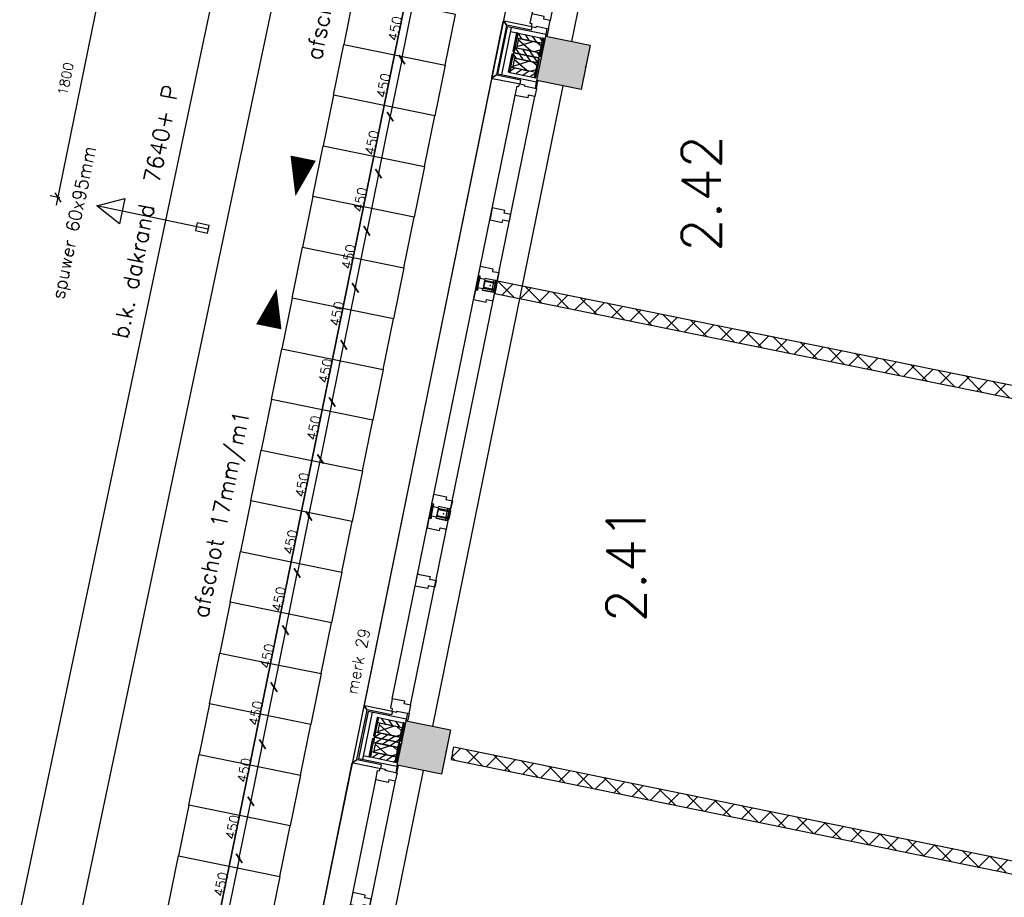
# Model space of a CAD drawing. Extents: x 7198 to 172353, y -998 to 131648.
# Tile 11 of 66: x 14688 to 22300, y 34667 to 41450. Entities that reach past the tile are written whole.
import ezdxf
from ezdxf.enums import TextEntityAlignment as Align

# ---------------------------------------------------------------- set-up
doc = ezdxf.new("R2010")
doc.units = 0
doc.header["$LTSCALE"] = 50
doc.header["$MEASUREMENT"] = 0
doc.header["$PDSIZE"] = -1
doc.linetypes.add('HIDDEN', pattern=[9.375, 6.25, -3.125])
doc.layers.get('0').update_dxf_attribs({"linetype": 'CONTINUOUS'})
doc.layers.get('DEFPOINTS').update_dxf_attribs({"linetype": 'CONTINUOUS'})
for name, color, linetype in [('A--01A1_ACEER', 1, 'CONTINUOUS'), ('A--A21--_F-23-', 9, 'CONTINUOUS'), ('A--A22--_F123-', 9, 'CONTINUOUS'), ('A--A25--_F-2--', 9, 'CONTINUOUS'), ('A--A28--_F-2--', 7, 'CONTINUOUS'), ('A--A28--_F12--', 7, 'CONTINUOUS'), ('A--A42--_F-23-', 9, 'CONTINUOUS'), ('A--L02-A3-_LOGO', 3, 'CONTINUOUS'), ('A--L21--', 3, 'CONTINUOUS'), ('A--L21A2_BUITENWAND', 2, 'CONTINUOUS'), ('A--L21A4_BUITENWAND', 4, 'CONTINUOUS'), ('A--L21D2_BUITENWAND', 2, 'CONTINUOUS'), ('A--L22--_F-2--', 7, 'CONTINUOUS'), ('A--L22A1_BINNENWAND', 1, 'CONTINUOUS'), ('A--L22A2_BINNENWAND', 2, 'CONTINUOUS'), ('A--L25--', 7, 'CONTINUOUS'), ('A--L25--_F-23-', 7, 'CONTINUOUS'), ('A--L27-A2-_DAKEN', 2, 'CONTINUOUS'), ('A--L27A1_DAKEN', 1, 'CONTINUOUS'), ('A--L28--', 7, 'CONTINUOUS'), ('A--L28--_F-2--', 7, 'CONTINUOUS'), ('A--L28--_F12--', 7, 'CONTINUOUS'), ('A--L31--', 2, 'CONTINUOUS'), ('A--L31A1_BUITENKOZIJN', 1, 'CONTINUOUS'), ('A--L42--', 7, 'CONTINUOUS'), ('A--L42--_F-23-', 7, 'CONTINUOUS'), ('A--M$1A-_F123-', 1, 'CONTINUOUS'), ('A--M1$A-_F123-', 1, 'CONTINUOUS'), ('A--T$1A-25_TEKST', 2, 'CONTINUOUS'), ('A--T$1A-_F123-_RNR', 4, 'CONTINUOUS'), ('A--T01A-25_TEKST', 2, 'CONTINUOUS'), ('TEKST_KOZIJNMERK', 2, 'CONTINUOUS'), ('X--LR---_CP', 7, 'CONTINUOUS')]:
    doc.layers.add(name, color=color, linetype=linetype)
doc.layers.add('bruto vloeroppervlak', color=3, linetype='CONTINUOUS', plot=False)
doc.styles.add('ALFA-0_25', font='ROMANS')
doc.styles.add('B-01', font='SIMPLEX.SHX', dxfattribs={"width": 0.8, "height": 4.5})
doc.styles.add('HIEMSTRA', font='romans.shx')
doc.dimstyles.get("Standard").update_dxf_attribs({"dimscale": 40, "dimtxt": 2.5, "dimasz": 2, "dimexe": 0.3, "dimexo": 0.3, "dimgap": 2, "dimtad": 1, "dimdec": 0, "dimzin": 0, "dimdsep": 46, "dimtxsty": 'HIEMSTRA', "dimblk1": 'OBLIQUE', "dimblk2": 'OBLIQUE', "dimsah": 1, "dimcen": -0.09, "dimdle": 0.3, "dimse1": 1, "dimclrd": 2, "dimclre": 2, "dimclrt": 3, "dimadec": 0, "dimazin": 0, "dimtfac": 1, "dimtdec": 4, "dimtofl": 0, "dimtmove": 2, "dimatfit": 3, "dimldrblk": 'OBLIQUE', "dimfxl": 1, "dimtvp": 625, "dimtolj": 1, "dimtzin": 0, "dimarcsym": 0})
doc.dimstyles.new('STANDARD$0', dxfattribs={"dimscale": 50, "dimtxt": 2.5, "dimasz": 2, "dimexe": 2, "dimexo": 0, "dimgap": 2, "dimtad": 1, "dimdec": 0, "dimzin": 0, "dimdsep": 46, "dimtxsty": 'ALFA-0_25', "dimblk1": 'OBLIQUE', "dimblk2": 'OBLIQUE', "dimsah": 1, "dimcen": -3, "dimdle": 2, "dimclrd": 1, "dimclre": 1, "dimclrt": 2, "dimadec": 0, "dimazin": 0, "dimtfac": 0.666667, "dimtofl": 0, "dimtmove": 2, "dimatfit": 3, "dimldrblk": 'OBLIQUE', "dimfxl": 1, "dimtvp": 0.833333, "dimtolj": 1, "dimtzin": 0, "dimarcsym": 0})

# ---------------------------------------------------------------- blocks, each defined once
blk = doc.blocks.new('MERK_A3')
at = {"layer": 'A--01A1_ACEER'}
blk.add_line((227.2, 1597.8), (296.7, 1583.6), dxfattribs=at)
at = {"layer": 'A--L31--', "color": 2, "linetype": 'Continuous'}
for p, q in [((517.9, 3280.6), (536.7, 3372.7)), ((548.4, 3370.3), (529.7, 3278.2)), ((536.7, 3372.7), (548.4, 3370.3)), ((586.4, 3361.6), (656, 3347.4)), ((529.7, 3278.2), (517.9, 3280.6)), ((637.6, 3257.2), (656, 3347.4)), ((670.7, 3344.4), (652.4, 3254.2)), ((656, 3347.4), (670.7, 3344.4)), ((652.4, 3254.2), (637.6, 3257.2)), ((158.6, 1516.8), (177.4, 1609)), ((189.1, 1606.6), (170.4, 1514.4)), ((177.4, 1609), (189.1, 1606.6)), ((278.4, 1493.5), (296.7, 1583.6)), ((311.4, 1580.7), (293.1, 1490.5)), ((296.7, 1583.6), (311.4, 1580.7)), ((170.4, 1514.4), (158.6, 1516.8)), ((293.1, 1490.5), (278.4, 1493.5))]:
    blk.add_line(p, q, dxfattribs=at)
for points in [[(984.3, 4831.9), (971.3, 4768.3), (921.3, 4778.4), (917.1, 4757.9), (820.1, 4777.6), (834.7, 4849.2), (849.4, 4846.2), (853.8, 4867.7), (892, 4859.9), (890.2, 4851.1)], [(774.2, 3804.5), (784.7, 3856.4), (734.8, 3866.6), (739, 3887.2), (641.9, 3906.9), (627.4, 3835.4), (623, 3813.8), (637.7, 3810.9), (720, 3794.1), (724.2, 3814.7)], [(550.7, 3456.6), (647.7, 3436.8), (643.5, 3416.3), (693.5, 3406.1), (680.5, 3342.4), (586.4, 3361.6), (584.6, 3352.8), (546.4, 3360.5), (550.4, 3380.1), (535.7, 3383.1)], [(498, 3197.9), (595, 3178.2), (599.2, 3198.7), (649.2, 3188.6), (662.1, 3252.2), (568.1, 3271.4), (569.9, 3280.2), (531.7, 3288), (527.7, 3268.4), (513, 3271.4)], [(191.4, 1692.8), (288.4, 1673.1), (284.2, 1652.5), (334.2, 1642.3), (321.2, 1578.7), (227.2, 1597.8), (225.4, 1589), (187.1, 1596.8), (191.1, 1616.4), (176.4, 1619.4)], [(138.7, 1434.2), (235.7, 1414.4), (239.9, 1435), (289.9, 1424.8), (302.9, 1488.5), (208.8, 1507.6), (210.6, 1516.5), (172.4, 1524.2), (168.4, 1504.7), (153.7, 1507.6)], [(209, 1026.4), (198.4, 974.5), (148.4, 984.7), (144.2, 964.1), (47.2, 983.8), (61.8, 1055.4), (66.2, 1076.9), (80.9, 1073.9), (163.2, 1057.2), (159, 1036.6)], [(0, 0), (13, 63.7), (-37, 73.9), (-32.8, 94.4), (-129.8, 114.2), (-144.4, 42.7), (-129.7, 39.7), (-134.1, 18.1), (-95.9, 10.3), (-94.1, 19.2)]]:
    blk.add_lwpolyline(points, close=True, dxfattribs=at)
at = {"layer": 'A--L31A1_BUITENKOZIJN'}
for p, q in [((819, 4777.9), (-129.8, 114.2)), ((970.2, 4768.6), (13, 63.7))]:
    blk.add_line(p, q, dxfattribs=at)
at = {"layer": 'X--LR---_CP', "linetype": 'Continuous'}
blk.add_point((0, 0), dxfattribs=at)
blk = doc.blocks.new('*U852')
at = {"layer": 'A--A22--_F123-', "linetype": 'Continuous'}
h = blk.add_hatch(dxfattribs=at)
h.set_pattern_fill('ALFAKRS', color=256, scale=120, style=0)
h.set_pattern_definition([(45, (-18371.69, -39384.09), (-84.8528, 84.8528), []), (135, (-18371.69, -39384.09), (-84.8528, -84.8528), [])])
h.paths.add_polyline_path([(0, 0), (9.9, 49), (5476.7, -1059.4), (5515.7, -1118.3), (5456.7, -1157.4), (-9.9, -49)])
at = {"layer": 'A--L22--_F-2--', "color": 2, "linetype": 'Continuous'}
for points in [[(0, 0), (-9.9, -49), (5456.7, -1157.4), (5456.7, -1157.4)], [(0, 0), (9.9, 49), (5476.7, -1059.4), (5476.7, -1059.4)]]:
    blk.add_lwpolyline(points, dxfattribs=at)
blk = doc.blocks.new('*U843')
at = {"layer": 'A--A22--_F123-', "linetype": 'Continuous'}
h = blk.add_hatch(dxfattribs=at)
h.set_pattern_fill('ALFAKRS', color=256, scale=120, style=0)
h.set_pattern_definition([(45, (-18033.6, -35780.76), (-84.8528, 84.8528), []), (135, (-18033.6, -35780.76), (-84.8528, -84.8528), [])])
h.paths.add_polyline_path([(0, 0), (10, 49), (4884.9, -944), (4875, -993), (4865, -1042), (-10, -49)])
at = {"layer": 'A--L22--_F-2--', "color": 2, "linetype": 'Continuous'}
for points in [[(0, 0), (-10, -49), (4865, -1042), (4875, -993)], [(0, 0), (10, 49), (4884.9, -944), (4875, -993)]]:
    blk.add_lwpolyline(points, dxfattribs=at)
blk = doc.blocks.new('Q020437-')
at = {"layer": 'A--A28--_F12--', "color": 8}
for points in [[(-175, -175), (-175, 175), (175, 175)], [(-175, -175), (175, 175), (175, -175)]]:
    blk.add_solid(points, dxfattribs=at)
at = {"layer": 'A--L28--_F12--', "color": 3, "linetype": 'Continuous'}
blk.add_lwpolyline([(-175, -175), (-175, 175), (175, 175), (175, -175)], close=True, dxfattribs=at)
at = {"layer": 'X--LR---_CP'}
for p in [(-175, 0), (-175, 0), (175, 0)]:
    blk.add_point(p, dxfattribs=at)
blk = doc.blocks.new('NH40_196')
at = {"layer": 'A--A25--_F-2--'}
h = blk.add_hatch(dxfattribs=at)
h.set_pattern_fill('ALFALINE', color=256, scale=40, style=0, pattern_type=2)
h.set_pattern_definition([(45, (-6, 0), (-28.284, 28.284), [])])
h.paths.add_polyline_path([(0, 0), (0, 196), (40, 196), (40, 0)])
at = {"layer": 'A--L25--_F-23-', "color": 2, "linetype": 'Continuous'}
blk.add_lwpolyline([(0, 0), (0, 196), (40, 196), (40, 0)], close=True, dxfattribs=at)
at = {"layer": 'X--LR---_CP'}
for p in [(0, 0), (0, 0), (40, 0)]:
    blk.add_point(p, dxfattribs=at)
blk = doc.blocks.new('*U678')
at = {"layer": 'A--A42--_F-23-', "linetype": 'Continuous'}
h = blk.add_hatch(dxfattribs=at)
h.set_pattern_fill('ALFALINE', color=256, scale=40, style=0)
h.set_pattern_definition([(45, (-17657.857, -36015.484), (-28.28427, 28.28427), [])])
h.paths.add_polyline_path([(0, 0), (4.9, -1), (-24, -143.1), (-28.9, -142.1), (-33.8, -141.1), (-4.9, 1)])
at = {"layer": 'A--L42--_F-23-', "color": 2, "linetype": 'Continuous'}
for points in [[(0, 0), (-4.9, 1), (-33.8, -141.1), (-28.9, -142.1)], [(0, 0), (4.9, -1), (-24, -143.1), (-28.9, -142.1)]]:
    blk.add_lwpolyline(points, dxfattribs=at)
blk = doc.blocks.new('*U677')
at = {"layer": 'A--A42--_F-23-', "linetype": 'Continuous'}
h = blk.add_hatch(dxfattribs=at)
h.set_pattern_fill('ALFALINE', color=256, scale=40, style=0)
h.set_pattern_definition([(45, (-17456, -36056.59), (-28.28427, 28.28427), [])])
h.paths.add_polyline_path([(0, 0), (4.9, -1), (-24.1, -143.2), (-29, -142.2), (-33.9, -141.2), (-4.9, 1)])
at = {"layer": 'A--L42--_F-23-', "color": 2, "linetype": 'Continuous'}
for points in [[(0, 0), (-4.9, 1), (-33.9, -141.2), (-29, -142.2)], [(0, 0), (4.9, -1), (-24.1, -143.2), (-29, -142.2)]]:
    blk.add_lwpolyline(points, dxfattribs=at)
blk = doc.blocks.new('*U676')
at = {"layer": 'A--A42--_F-23-', "linetype": 'Continuous'}
h = blk.add_hatch(dxfattribs=at)
h.set_pattern_fill('ALFALINE', color=256, scale=40, style=0)
h.set_pattern_definition([(45, (-17394.143, -35752.823), (-28.28427, 28.28427), [])])
h.paths.add_polyline_path([(0, 0), (-4.9, 1), (24.1, 143.2), (29, 142.2), (33.9, 141.2), (4.9, -1)])
at = {"layer": 'A--L42--_F-23-', "color": 2, "linetype": 'Continuous'}
for points in [[(0, 0), (-4.9, 1), (24.1, 143.2), (29, 142.2)], [(0, 0), (4.9, -1), (33.9, 141.2), (29, 142.2)]]:
    blk.add_lwpolyline(points, dxfattribs=at)
blk = doc.blocks.new('*U675')
at = {"layer": 'A--A42--_F-23-', "linetype": 'Continuous'}
h = blk.add_hatch(dxfattribs=at)
h.set_pattern_fill('ALFALINE', color=256, scale=40, style=0)
h.set_pattern_definition([(45, (-17596, -35711.72), (-28.28427, 28.28427), [])])
h.paths.add_polyline_path([(0, 0), (-4.9, 1), (24, 143.1), (28.9, 142.1), (33.8, 141.1), (4.9, -1)])
at = {"layer": 'A--L42--_F-23-', "color": 2, "linetype": 'Continuous'}
for points in [[(0, 0), (-4.9, 1), (24, 143.1), (28.9, 142.1)], [(0, 0), (4.9, -1), (33.8, 141.1), (28.9, 142.1)]]:
    blk.add_lwpolyline(points, dxfattribs=at)
blk = doc.blocks.new('*U674')
at = {"layer": 'A--A42--_F-23-', "linetype": 'Continuous'}
h = blk.add_hatch(dxfattribs=at)
h.set_pattern_fill('ALFALINE', color=256, scale=40, style=0)
h.set_pattern_definition([(45, (-18673.834, -41003.06), (-28.28427, 28.28427), [])])
h.paths.add_polyline_path([(0, 0), (-4.9, 1), (24.1, 143.1), (28.9, 142.1), (33.8, 141.1), (4.9, -1)])
at = {"layer": 'A--L42--_F-23-', "color": 2, "linetype": 'Continuous'}
for points in [[(0, 0), (-4.9, 1), (24.1, 143.1), (28.9, 142.1)], [(0, 0), (4.9, -1), (33.8, 141.1), (28.9, 142.1)]]:
    blk.add_lwpolyline(points, dxfattribs=at)
blk = doc.blocks.new('*U673')
at = {"layer": 'A--A42--_F-23-', "linetype": 'Continuous'}
h = blk.add_hatch(dxfattribs=at)
h.set_pattern_fill('ALFALINE', color=256, scale=40, style=0)
h.set_pattern_definition([(45, (-18471.98, -41044.19), (-28.28427, 28.28427), [])])
h.paths.add_polyline_path([(0, 0), (-4.9, 1), (24.1, 143.2), (29, 142.2), (33.9, 141.2), (4.9, -1)])
at = {"layer": 'A--L42--_F-23-', "color": 2, "linetype": 'Continuous'}
for points in [[(0, 0), (-4.9, 1), (24.1, 143.2), (29, 142.2)], [(0, 0), (4.9, -1), (33.9, 141.2), (29, 142.2)]]:
    blk.add_lwpolyline(points, dxfattribs=at)
blk = doc.blocks.new('*U672')
at = {"layer": 'A--A42--_F-23-', "linetype": 'Continuous'}
h = blk.add_hatch(dxfattribs=at)
h.set_pattern_fill('ALFALINE', color=256, scale=40, style=0)
h.set_pattern_definition([(45, (-18533.88, -41347.95), (-28.28427, 28.28427), [])])
h.paths.add_polyline_path([(0, 0), (4.9, -1), (-24.1, -143.2), (-29, -142.2), (-33.9, -141.2), (-4.9, 1)])
at = {"layer": 'A--L42--_F-23-', "color": 2, "linetype": 'Continuous'}
for points in [[(0, 0), (-4.9, 1), (-33.9, -141.2), (-29, -142.2)], [(0, 0), (4.9, -1), (-24.1, -143.2), (-29, -142.2)]]:
    blk.add_lwpolyline(points, dxfattribs=at)
blk = doc.blocks.new('*U671')
at = {"layer": 'A--A42--_F-23-', "linetype": 'Continuous'}
h = blk.add_hatch(dxfattribs=at)
h.set_pattern_fill('ALFALINE', color=256, scale=40, style=0)
h.set_pattern_definition([(45, (-18735.73, -41306.818), (-28.28427, 28.28427), [])])
h.paths.add_polyline_path([(0, 0), (4.9, -1), (-24.1, -143.1), (-28.9, -142.1), (-33.8, -141.1), (-4.9, 1)])
at = {"layer": 'A--L42--_F-23-', "color": 2, "linetype": 'Continuous'}
for points in [[(0, 0), (-4.9, 1), (-33.8, -141.1), (-28.9, -142.1)], [(0, 0), (4.9, -1), (-24.1, -143.1), (-28.9, -142.1)]]:
    blk.add_lwpolyline(points, dxfattribs=at)
blk = doc.blocks.new('_OBLIQUE')
at = {"color": 0, "linetype": 'ByBlock'}
blk.add_line((-0.5, -0.5), (0.5, 0.5), dxfattribs=at)
blk = doc.blocks.new('*D312')
at = {"color": 1, "linetype": 'ByBlock', "transparency": 16777216}
blk.add_line((17101.2, 38487.2), (17194.6, 38945.8), dxfattribs=at)
at = {"layer": 'DEFPOINTS', "color": 0, "linetype": 'ByBlock', "transparency": 16777216}
for p in [(17192.8, 38937), (17192.8, 38937), (17102.9, 38496)]:
    blk.add_point(p, dxfattribs=at)
at = {"color": 1, "linetype": 'ByBlock', "transparency": 16777216, "xscale": 60, "yscale": 60, "zscale": 60}
for p, rotation in [((17192.8, 38937), 78.48258066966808), ((17102.9, 38496), 258.4825806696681)]:
    blk.add_blockref('_OBLIQUE', p, dxfattribs=dict(at, rotation=rotation))
at = {"color": 2, "linetype": 'ByBlock', "transparency": 16777216, "insert": (17052.3, 38736), "char_height": 75, "attachment_point": 5, "rotation": 78.48258, "style": 'HIEMSTRA'}
blk.add_mtext('\\A1;450', dxfattribs=at)
blk = doc.blocks.new('*D313')
at = {"color": 1, "linetype": 'ByBlock', "transparency": 16777216}
blk.add_line((16921.6, 37605.3), (17015, 38063.9), dxfattribs=at)
at = {"layer": 'DEFPOINTS', "color": 0, "linetype": 'ByBlock', "transparency": 16777216}
for p in [(17013.2, 38055.1), (17013.2, 38055.1), (16923.4, 37614.1)]:
    blk.add_point(p, dxfattribs=at)
at = {"color": 1, "linetype": 'ByBlock', "transparency": 16777216, "xscale": 60, "yscale": 60, "zscale": 60}
for p, rotation in [((17013.2, 38055.1), 78.49000000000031), ((16923.4, 37614.1), 258.4900000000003)]:
    blk.add_blockref('_OBLIQUE', p, dxfattribs=dict(at, rotation=rotation))
at = {"color": 2, "linetype": 'ByBlock', "transparency": 16777216, "insert": (16872.8, 37854.1), "char_height": 75, "attachment_point": 5, "rotation": 78.49, "style": 'HIEMSTRA'}
blk.add_mtext('\\A1;450', dxfattribs=at)
blk = doc.blocks.new('*D314')
at = {"color": 1, "linetype": 'ByBlock', "transparency": 16777216}
blk.add_line((17104.7, 38504.8), (17011.4, 38046.2), dxfattribs=at)
at = {"layer": 'DEFPOINTS', "color": 0, "linetype": 'ByBlock', "transparency": 16777216}
for p in [(17102.9, 38496), (17013.2, 38055.1), (17013.2, 38055.1)]:
    blk.add_point(p, dxfattribs=at)
at = {"color": 1, "linetype": 'ByBlock', "transparency": 16777216, "xscale": 60, "yscale": 60, "zscale": 60}
for p, rotation in [((17102.9, 38496), 78.4974193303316), ((17013.2, 38055.1), 258.4974193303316)]:
    blk.add_blockref('_OBLIQUE', p, dxfattribs=dict(at, rotation=rotation))
at = {"color": 2, "linetype": 'ByBlock', "transparency": 16777216, "insert": (16962.5, 38295), "char_height": 75, "attachment_point": 5, "rotation": 78.49742, "style": 'HIEMSTRA'}
blk.add_mtext('\\A1;450', dxfattribs=at)
blk = doc.blocks.new('*D315')
at = {"color": 1, "linetype": 'ByBlock', "transparency": 16777216}
blk.add_line((16925.2, 37622.9), (16831.8, 37164.3), dxfattribs=at)
at = {"layer": 'DEFPOINTS', "color": 0, "linetype": 'ByBlock', "transparency": 16777216}
for p in [(16923.4, 37614.1), (16833.6, 37173.1), (16833.6, 37173.1)]:
    blk.add_point(p, dxfattribs=at)
at = {"color": 1, "linetype": 'ByBlock', "transparency": 16777216, "xscale": 60, "yscale": 60, "zscale": 60}
for p, rotation in [((16923.4, 37614.1), 78.4899999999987), ((16833.6, 37173.1), 258.4899999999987)]:
    blk.add_blockref('_OBLIQUE', p, dxfattribs=dict(at, rotation=rotation))
at = {"color": 2, "linetype": 'ByBlock', "transparency": 16777216, "insert": (16783, 37413.1), "char_height": 75, "attachment_point": 5, "rotation": 78.49, "style": 'HIEMSTRA'}
blk.add_mtext('\\A1;450', dxfattribs=at)
blk = doc.blocks.new('*D316')
at = {"color": 1, "linetype": 'ByBlock', "transparency": 16777216}
blk.add_line((16742, 36723.4), (16835.4, 37182), dxfattribs=at)
at = {"layer": 'DEFPOINTS', "color": 0, "linetype": 'ByBlock', "transparency": 16777216}
for p in [(16833.6, 37173.2), (16833.6, 37173.2), (16743.8, 36732.2)]:
    blk.add_point(p, dxfattribs=at)
at = {"color": 1, "linetype": 'ByBlock', "transparency": 16777216, "xscale": 60, "yscale": 60, "zscale": 60}
for p, rotation in [((16833.6, 37173.2), 78.48258066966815), ((16743.8, 36732.2), 258.4825806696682)]:
    blk.add_blockref('_OBLIQUE', p, dxfattribs=dict(at, rotation=rotation))
at = {"color": 2, "linetype": 'ByBlock', "transparency": 16777216, "insert": (16693.2, 36972.2), "char_height": 75, "attachment_point": 5, "rotation": 78.48258, "style": 'HIEMSTRA'}
blk.add_mtext('\\A1;450', dxfattribs=at)
blk = doc.blocks.new('*D317')
at = {"color": 1, "linetype": 'ByBlock', "transparency": 16777216}
blk.add_line((16745.6, 36741), (16652.1, 36282.5), dxfattribs=at)
at = {"layer": 'DEFPOINTS', "color": 0, "linetype": 'ByBlock', "transparency": 16777216}
for p in [(16743.8, 36732.2), (16653.9, 36291.3), (16653.9, 36291.3)]:
    blk.add_point(p, dxfattribs=at)
at = {"color": 1, "linetype": 'ByBlock', "transparency": 16777216, "xscale": 60, "yscale": 60, "zscale": 60}
for p, rotation in [((16743.8, 36732.2), 78.48258066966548), ((16653.9, 36291.3), 258.4825806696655)]:
    blk.add_blockref('_OBLIQUE', p, dxfattribs=dict(at, rotation=rotation))
at = {"color": 2, "linetype": 'ByBlock', "transparency": 16777216, "insert": (16603.3, 36531.2), "char_height": 75, "attachment_point": 5, "rotation": 78.48258, "style": 'HIEMSTRA'}
blk.add_mtext('\\A1;450', dxfattribs=at)
blk = doc.blocks.new('*D320')
at = {"color": 1, "linetype": 'ByBlock', "transparency": 16777216}
blk.add_line((16386.5, 34977.2), (16293.1, 34518.6), dxfattribs=at)
at = {"layer": 'DEFPOINTS', "color": 0, "linetype": 'ByBlock', "transparency": 16777216}
for p in [(16384.7, 34968.4), (16294.9, 34527.4), (16294.9, 34527.4)]:
    blk.add_point(p, dxfattribs=at)
at = {"color": 1, "linetype": 'ByBlock', "transparency": 16777216, "xscale": 60, "yscale": 60, "zscale": 60}
for p, rotation in [((16384.7, 34968.4), 78.48999999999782), ((16294.9, 34527.4), 258.4899999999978)]:
    blk.add_blockref('_OBLIQUE', p, dxfattribs=dict(at, rotation=rotation))
at = {"color": 2, "linetype": 'ByBlock', "transparency": 16777216, "insert": (16244.2, 34767.4), "char_height": 75, "attachment_point": 5, "rotation": 78.49, "style": 'HIEMSTRA'}
blk.add_mtext('\\A1;450', dxfattribs=at)
blk = doc.blocks.new('*D322')
at = {"color": 1, "linetype": 'ByBlock', "transparency": 16777216}
blk.add_line((16382.9, 34959.6), (16476.3, 35418.2), dxfattribs=at)
at = {"layer": 'DEFPOINTS', "color": 0, "linetype": 'ByBlock', "transparency": 16777216}
for p in [(16474.5, 35409.4), (16474.5, 35409.4), (16384.7, 34968.4)]:
    blk.add_point(p, dxfattribs=at)
at = {"color": 1, "linetype": 'ByBlock', "transparency": 16777216, "xscale": 60, "yscale": 60, "zscale": 60}
for p, rotation in [((16474.5, 35409.4), 78.4899999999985), ((16384.7, 34968.4), 258.4899999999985)]:
    blk.add_blockref('_OBLIQUE', p, dxfattribs=dict(at, rotation=rotation))
at = {"color": 2, "linetype": 'ByBlock', "transparency": 16777216, "insert": (16334, 35208.4), "char_height": 75, "attachment_point": 5, "rotation": 78.49, "style": 'HIEMSTRA'}
blk.add_mtext('\\A1;450', dxfattribs=at)
blk = doc.blocks.new('*D323')
at = {"color": 1, "linetype": 'ByBlock', "transparency": 16777216}
blk.add_line((16566, 35859.1), (16472.7, 35400.5), dxfattribs=at)
at = {"layer": 'DEFPOINTS', "color": 0, "linetype": 'ByBlock', "transparency": 16777216}
for p in [(16564.2, 35850.3), (16474.5, 35409.4), (16474.5, 35409.4)]:
    blk.add_point(p, dxfattribs=at)
at = {"color": 1, "linetype": 'ByBlock', "transparency": 16777216, "xscale": 60, "yscale": 60, "zscale": 60}
for p, rotation in [((16564.2, 35850.3), 78.49741933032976), ((16474.5, 35409.4), 258.4974193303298)]:
    blk.add_blockref('_OBLIQUE', p, dxfattribs=dict(at, rotation=rotation))
at = {"color": 2, "linetype": 'ByBlock', "transparency": 16777216, "insert": (16423.8, 35649.3), "char_height": 75, "attachment_point": 5, "rotation": 78.49742, "style": 'HIEMSTRA'}
blk.add_mtext('\\A1;450', dxfattribs=at)
blk = doc.blocks.new('*D324')
at = {"color": 1, "linetype": 'ByBlock', "transparency": 16777216}
blk.add_line((16562.4, 35841.5), (16655.7, 36300.1), dxfattribs=at)
at = {"layer": 'DEFPOINTS', "color": 0, "linetype": 'ByBlock', "transparency": 16777216}
for p in [(16653.9, 36291.3), (16653.9, 36291.3), (16564.2, 35850.3)]:
    blk.add_point(p, dxfattribs=at)
at = {"color": 1, "linetype": 'ByBlock', "transparency": 16777216, "xscale": 60, "yscale": 60, "zscale": 60}
for p, rotation in [((16653.9, 36291.3), 78.49741933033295), ((16564.2, 35850.3), 258.4974193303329)]:
    blk.add_blockref('_OBLIQUE', p, dxfattribs=dict(at, rotation=rotation))
at = {"color": 2, "linetype": 'ByBlock', "transparency": 16777216, "insert": (16513.5, 36090.3), "char_height": 75, "attachment_point": 5, "rotation": 78.49742, "style": 'HIEMSTRA'}
blk.add_mtext('\\A1;450', dxfattribs=at)
blk = doc.blocks.new('*D334')
at = {"color": 1, "linetype": 'ByBlock', "transparency": 16777216}
blk.add_line((17284.4, 39386.7), (17191, 38928.1), dxfattribs=at)
at = {"layer": 'DEFPOINTS', "color": 0, "linetype": 'ByBlock', "transparency": 16777216}
for p in [(17282.6, 39377.9), (17192.8, 38937), (17192.8, 38937)]:
    blk.add_point(p, dxfattribs=at)
at = {"color": 1, "linetype": 'ByBlock', "transparency": 16777216, "xscale": 60, "yscale": 60, "zscale": 60}
for p, rotation in [((17282.6, 39377.9), 78.48999999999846), ((17192.8, 38937), 258.4899999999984)]:
    blk.add_blockref('_OBLIQUE', p, dxfattribs=dict(at, rotation=rotation))
at = {"color": 2, "linetype": 'ByBlock', "transparency": 16777216, "insert": (17142.2, 39176.9), "char_height": 75, "attachment_point": 5, "rotation": 78.49, "style": 'HIEMSTRA'}
blk.add_mtext('\\A1;450', dxfattribs=at)
blk = doc.blocks.new('*D335')
at = {"color": 1, "linetype": 'ByBlock', "transparency": 16777216}
blk.add_line((17464.1, 40268.6), (17370.7, 39810), dxfattribs=at)
at = {"layer": 'DEFPOINTS', "color": 0, "linetype": 'ByBlock', "transparency": 16777216}
for p in [(17462.3, 40259.8), (17372.5, 39818.8), (17372.5, 39818.8)]:
    blk.add_point(p, dxfattribs=at)
at = {"color": 1, "linetype": 'ByBlock', "transparency": 16777216, "xscale": 60, "yscale": 60, "zscale": 60}
for p, rotation in [((17462.3, 40259.8), 78.48258066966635), ((17372.5, 39818.8), 258.4825806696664)]:
    blk.add_blockref('_OBLIQUE', p, dxfattribs=dict(at, rotation=rotation))
at = {"color": 2, "linetype": 'ByBlock', "transparency": 16777216, "insert": (17321.9, 40058.8), "char_height": 75, "attachment_point": 5, "rotation": 78.48258, "style": 'HIEMSTRA'}
blk.add_mtext('\\A1;450', dxfattribs=at)
blk = doc.blocks.new('*D336')
at = {"color": 1, "linetype": 'ByBlock', "transparency": 16777216}
blk.add_line((17280.8, 39369.1), (17374.3, 39827.7), dxfattribs=at)
at = {"layer": 'DEFPOINTS', "color": 0, "linetype": 'ByBlock', "transparency": 16777216}
for p in [(17372.5, 39818.8), (17372.5, 39818.8), (17282.6, 39377.9)]:
    blk.add_point(p, dxfattribs=at)
at = {"color": 1, "linetype": 'ByBlock', "transparency": 16777216, "xscale": 60, "yscale": 60, "zscale": 60}
for p, rotation in [((17372.5, 39818.8), 78.47516133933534), ((17282.6, 39377.9), 258.4751613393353)]:
    blk.add_blockref('_OBLIQUE', p, dxfattribs=dict(at, rotation=rotation))
at = {"color": 2, "linetype": 'ByBlock', "transparency": 16777216, "insert": (17232, 39617.9), "char_height": 75, "attachment_point": 5, "rotation": 78.47516, "style": 'HIEMSTRA'}
blk.add_mtext('\\A1;450', dxfattribs=at)
blk = doc.blocks.new('*D337')
at = {"color": 1, "linetype": 'ByBlock', "transparency": 16777216}
blk.add_line((17460.6, 40251), (17554, 40709.6), dxfattribs=at)
at = {"layer": 'DEFPOINTS', "color": 0, "linetype": 'ByBlock', "transparency": 16777216}
for p in [(17552.2, 40700.7), (17552.2, 40700.7), (17462.4, 40259.8)]:
    blk.add_point(p, dxfattribs=at)
at = {"color": 1, "linetype": 'ByBlock', "transparency": 16777216, "xscale": 60, "yscale": 60, "zscale": 60}
for p, rotation in [((17552.2, 40700.7), 78.48258066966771), ((17462.4, 40259.8), 258.4825806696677)]:
    blk.add_blockref('_OBLIQUE', p, dxfattribs=dict(at, rotation=rotation))
at = {"color": 2, "linetype": 'ByBlock', "transparency": 16777216, "insert": (17411.7, 40499.7), "char_height": 75, "attachment_point": 5, "rotation": 78.48258, "style": 'HIEMSTRA'}
blk.add_mtext('\\A1;450', dxfattribs=at)
blk = doc.blocks.new('*D338')
at = {"color": 1, "linetype": 'ByBlock', "transparency": 16777216}
blk.add_line((17643.8, 41150.5), (17550.4, 40691.9), dxfattribs=at)
at = {"layer": 'DEFPOINTS', "color": 0, "linetype": 'ByBlock', "transparency": 16777216}
for p in [(17642, 41141.7), (17552.2, 40700.7), (17552.2, 40700.7)]:
    blk.add_point(p, dxfattribs=at)
at = {"color": 1, "linetype": 'ByBlock', "transparency": 16777216, "xscale": 60, "yscale": 60, "zscale": 60}
for p, rotation in [((17642, 41141.7), 78.48999999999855), ((17552.2, 40700.7), 258.4899999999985)]:
    blk.add_blockref('_OBLIQUE', p, dxfattribs=dict(at, rotation=rotation))
at = {"color": 2, "linetype": 'ByBlock', "transparency": 16777216, "insert": (17501.6, 40940.7), "char_height": 75, "attachment_point": 5, "rotation": 78.49, "style": 'HIEMSTRA'}
blk.add_mtext('\\A1;450', dxfattribs=at)
blk = doc.blocks.new('*D339')
at = {"color": 1, "linetype": 'ByBlock', "transparency": 16777216}
blk.add_line((17640.2, 41132.9), (17733.6, 41591.4), dxfattribs=at)
at = {"layer": 'DEFPOINTS', "color": 0, "linetype": 'ByBlock', "transparency": 16777216}
for p in [(17731.8, 41582.6), (17731.8, 41582.6), (17642, 41141.7)]:
    blk.add_point(p, dxfattribs=at)
at = {"color": 1, "linetype": 'ByBlock', "transparency": 16777216, "xscale": 60, "yscale": 60, "zscale": 60}
for p, rotation in [((17731.8, 41582.6), 78.49000000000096), ((17642, 41141.7), 258.490000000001)]:
    blk.add_blockref('_OBLIQUE', p, dxfattribs=dict(at, rotation=rotation))
at = {"color": 2, "linetype": 'ByBlock', "transparency": 16777216, "insert": (17591.3, 41381.6), "char_height": 75, "attachment_point": 5, "rotation": 78.49, "style": 'HIEMSTRA'}
blk.add_mtext('\\A1;450', dxfattribs=at)
blk = doc.blocks.new('*D467')
at = {"color": 1, "linetype": 'ByBlock', "transparency": 16777216}
for p, q in [((15353.1, 41898.9), (14969.9, 40017.6)), ((15356.6, 41837), (15282.3, 41852.1)), ((14997.4, 40073.2), (14923, 40088.3))]:
    blk.add_line(p, q, dxfattribs=at)
at = {"layer": 'DEFPOINTS', "color": 0, "linetype": 'ByBlock', "transparency": 16777216}
for p in [(15356.6, 41837), (14981.8, 40076.3), (14997.4, 40073.2)]:
    blk.add_point(p, dxfattribs=at)
at = {"color": 1, "linetype": 'ByBlock', "transparency": 16777216, "xscale": 60, "yscale": 60, "zscale": 60}
for p, rotation in [((15341.1, 41840.1), 78.48629033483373), ((14981.8, 40076.3), 258.4862903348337)]:
    blk.add_blockref('_OBLIQUE', p, dxfattribs=dict(at, rotation=rotation))
at = {"color": 2, "linetype": 'ByBlock', "transparency": 16777216, "insert": (15042.7, 40993.1), "char_height": 75, "attachment_point": 5, "rotation": 78.48629, "style": 'ALFA-0_25'}
blk.add_mtext('\\A1;1800', dxfattribs=at)
blk = doc.blocks.new('Q020580-')
at = {"layer": 'A--A28--_F-2--', "color": 3, "linetype": 'Continuous'}
for points in [[(-25, 45.1), (-30, -49.9), (-30, 50.1)], [(-25, 45.1), (-30, 50.1), (30, 50.1)], [(-25, 45.1), (-25, -44.9), (-30, -49.9)], [(30, 50.1), (25, 45.1), (-25, 45.1)], [(30, 50.1), (30, -49.9), (25, 45.1)], [(30, -49.9), (25, -44.9), (25, 45.1)], [(30, -49.9), (-30, -49.9), (-25, -44.9)], [(30, -49.9), (-25, -44.9), (25, -44.9)]]:
    blk.add_solid(points, dxfattribs=at)
at = {"layer": 'A--L28--_F-2--', "color": 3, "linetype": 'Continuous'}
blk.add_lwpolyline([(-30, -49.9), (-25, -44.9), (-25, 45.1), (25, 45.1), (25, -44.9), (-25, -44.9), (-30, -49.9), (30, -49.9), (30, 50.1), (-30, 50.1)], close=True, dxfattribs=at)
at = {"layer": 'X--LR---_CP', "color": 4, "linetype": 'Continuous'}
for p in [(-30, 0.1), (0, 0), (30, 0.1)]:
    blk.add_point(p, dxfattribs=at)
blk = doc.blocks.new('A$C6C660DB7')
at = {"layer": 'A--L21A4_BUITENWAND', "linetype": 'Continuous'}
for p, q in [((10327.8, 33298.6), (124, -15130.3)), ((10687.5, 32750.7), (697.1, -14665.3))]:
    blk.add_line(p, q, dxfattribs=at)

msp = doc.modelspace()

# ---------------------------------------------------------------- hatches: boundary and pattern name
at = {"layer": 'A--A21--_F-23-'}
h = msp.add_hatch(dxfattribs=at)
h.set_pattern_fill('ALFAISO', color=256, scale=80, angle=168.49, style=0, pattern_type=2)
h.set_pattern_definition([(198.48258, (66540.254, -74382.52), (-25.361306, 75.873606), []), (138.48258, (66540.254, -74382.52), (53.02782, 59.90034), [])])
h.paths.add_polyline_path([(18611.8, 41214.7), (18531.5, 41231.1), (18546.5, 41304.6), (18722.8, 41268.6), (18707.9, 41195.1), (18611.8, 41214.7), (18635.5, 41209.9)])
h = msp.add_hatch(dxfattribs=at)
h.set_pattern_fill('ALFAISO', color=256, scale=80, angle=168.49, style=0, pattern_type=2)
h.set_pattern_definition([(198.48258, (66509.304, -74534.41), (-25.361306, 75.873606), []), (138.48258, (66509.304, -74534.41), (53.02782, 59.90034), [])])
h.paths.add_polyline_path([(18580.9, 41062.8), (18500.5, 41079.2), (18515.5, 41152.7), (18691.9, 41116.7), (18676.9, 41043.2), (18580.9, 41062.8), (18604.6, 41058)])
h = msp.add_hatch(dxfattribs=at)
h.set_pattern_fill('ALFAISO', color=256, scale=80, angle=168.49, style=0, pattern_type=2)
h.set_pattern_definition([(138.49, (106876.67, 123634.79), (-53.02006, -59.907205), []), (198.49, (106876.67, 123634.79), (25.37113, -75.87032), [])])
h.paths.add_polyline_path([(17548.9, 35996.8), (17468.6, 36013.2), (17453.6, 35939.7), (17630, 35903.8), (17645, 35977.3), (17548.9, 35996.8), (17572.6, 35992)])
h = msp.add_hatch(dxfattribs=at)
h.set_pattern_fill('ALFAISO', color=256, scale=80, angle=168.49, style=0, pattern_type=2)
h.set_pattern_definition([(138.49, (106845.74, 123482.9), (-53.02006, -59.907205), []), (198.49, (106845.74, 123482.9), (25.37113, -75.87032), [])])
h.paths.add_polyline_path([(17518, 35845), (17437.7, 35861.3), (17422.7, 35787.8), (17599.1, 35751.9), (17614, 35825.4), (17518, 35845), (17541.7, 35840.1)])

# ---------------------------------------------------------------- linework, layer by layer
at = {"layer": 'A--L21--'}
for points in [[(18450.7, 41405.7), (18372.9, 41023.6), (18342.2, 41003.3), (18338.3, 41004.1), (18426.5, 41437.2), (18430.5, 41436.4)], [(18433.6, 41441.9), (18647.2, 41398.3), (18641.2, 41368.9), (18453.1, 41407.3), (18432.8, 41437.9)], [(18611.8, 41214.7), (18531.5, 41231.1), (18546.5, 41304.6), (18722.8, 41268.6), (18707.9, 41195.1), (18611.8, 41214.7), (18635.5, 41209.9)], [(18580.9, 41062.8), (18500.5, 41079.2), (18515.5, 41152.7), (18691.9, 41116.7), (18676.9, 41043.2), (18580.9, 41062.8), (18604.6, 41058)], [(18343, 40997), (18556.6, 40953.5), (18562.6, 40982.9), (18374.4, 41021.2), (18343.8, 41000.9)], [(17295, 35732.2), (17372.9, 36114.3), (17352.6, 36145), (17348.6, 36145.8), (17260.4, 35712.7), (17264.4, 35711.9)], [(17355.7, 36150.5), (17569.3, 36107), (17563.3, 36077.6), (17375.2, 36115.9), (17354.9, 36146.6)], [(17548.9, 35996.8), (17468.6, 36013.2), (17453.6, 35939.7), (17630, 35903.8), (17645, 35977.3), (17548.9, 35996.8), (17572.6, 35992)], [(17518, 35845), (17437.7, 35861.3), (17422.7, 35787.8), (17599.1, 35751.9), (17614, 35825.4), (17518, 35845), (17541.7, 35840.1)], [(17265.1, 35705.6), (17478.7, 35662.1), (17484.7, 35691.5), (17296.6, 35729.8), (17265.9, 35709.5)]]:
    msp.add_lwpolyline(points, close=True, dxfattribs=at)
at = {"layer": 'A--L21A2_BUITENWAND', "color": 2, "linetype": 'Continuous'}
for p, q in [((18384.3, 41029.4), (18458.9, 41395.9)), ((18415.6, 41023), (18490.3, 41389.5)), ((18756.8, 41335.2), (18458.9, 41395.9)), ((18483.9, 41358.1), (18529, 41348.9)), ((18682.1, 40968.7), (18384.3, 41029.4)), ((17381.1, 36104.5), (17306.4, 35738)), ((17412.4, 36098.1), (17337.8, 35731.6)), ((17678.9, 36043.8), (17381.1, 36104.5)), ((17604.3, 35677.4), (17306.4, 35738)), ((17344.2, 35763), (17389.2, 35753.8))]:
    msp.add_line(p, q, dxfattribs=at)
for points in [[(18776.2, 41380.2), (18764.2, 41321.4), (18754.4, 41323.4), (18766.4, 41382.2)], [(18682.4, 40919.7), (18694.3, 40978.5), (18684.5, 40980.5), (18672.6, 40921.7)], [(17698.3, 36088.9), (17686.3, 36030.1), (17676.5, 36032.1), (17688.5, 36090.9)], [(17604.5, 35628.3), (17616.5, 35687.1), (17606.7, 35689.1), (17594.7, 35630.3)]]:
    msp.add_lwpolyline(points, close=True, dxfattribs=at)
at = {"layer": 'A--L21D2_BUITENWAND'}
for p, q in [((18333.9, 40982.5), (17350, 36152.7)), ((16275.2, 30876), (17259, 35705.8))]:
    msp.add_line(p, q, dxfattribs=at)
at = {"layer": 'A--L22A1_BINNENWAND'}
for points in [[(17272.3, 41650.8), (17192.5, 41258.8), (17584.5, 41179), (17664.3, 41570.9)], [(17664.3, 41570.9), (17584.5, 41179), (17976.4, 41099.2), (18056.3, 41491.1)], [(17112.7, 40866.8), (17192.5, 41258.8), (17584.5, 41179), (17504.7, 40787)], [(17504.7, 40787), (17584.5, 41179), (17976.4, 41099.2), (17896.6, 40707.2)], [(17112.7, 40866.8), (17032.9, 40474.9), (17424.9, 40395.1), (17504.7, 40787)], [(17504.7, 40787), (17424.9, 40395.1), (17816.8, 40315.3), (17896.6, 40707.2)], [(16953.1, 40082.9), (17032.9, 40474.9), (17424.9, 40395.1), (17345, 40003.1)], [(17345, 40003.1), (17424.9, 40395.1), (17816.8, 40315.3), (17737, 39923.3)], [(16953.1, 40082.9), (16873.3, 39691), (17265.2, 39611.2), (17345, 40003.1)], [(17345, 40003.1), (17265.2, 39611.2), (17657.2, 39531.3), (17737, 39923.3)], [(16793.5, 39299), (16873.3, 39691), (17265.2, 39611.2), (17185.4, 39219.2)], [(17185.4, 39219.2), (17265.2, 39611.2), (17657.2, 39531.3), (17577.4, 39139.4)], [(16793.5, 39299), (16713.6, 38907.1), (17105.6, 38827.2), (17185.4, 39219.2)], [(17185.4, 39219.2), (17105.6, 38827.2), (17497.5, 38747.4), (17577.4, 39139.4)], [(16633.8, 38515.1), (16713.6, 38907.1), (17105.6, 38827.2), (17025.8, 38435.3)], [(17025.8, 38435.3), (17105.6, 38827.2), (17497.5, 38747.4), (17417.7, 38355.5)], [(16633.8, 38515.1), (16554, 38123.2), (16946, 38043.3), (17025.8, 38435.3)], [(17025.8, 38435.3), (16946, 38043.3), (17337.9, 37963.5), (17417.7, 38355.5)], [(16474.2, 37731.2), (16554, 38123.2), (16946, 38043.3), (16866.1, 37651.4)], [(16866.1, 37651.4), (16946, 38043.3), (17337.9, 37963.5), (17258.1, 37571.6)], [(16474.2, 37731.2), (16394.4, 37339.2), (16786.3, 37259.4), (16866.1, 37651.4)], [(16866.1, 37651.4), (16786.3, 37259.4), (17178.3, 37179.6), (17258.1, 37571.6)], [(16314.6, 36947.3), (16394.4, 37339.2), (16786.3, 37259.4), (16706.5, 36867.5)], [(16706.5, 36867.5), (16786.3, 37259.4), (17178.3, 37179.6), (17098.5, 36787.7)], [(16314.6, 36947.3), (16234.7, 36555.3), (16626.7, 36475.5), (16706.5, 36867.5)], [(16706.5, 36867.5), (16626.7, 36475.5), (17018.7, 36395.7), (17098.5, 36787.7)], [(16154.9, 36163.4), (16234.7, 36555.3), (16626.7, 36475.5), (16546.9, 36083.6)], [(16546.9, 36083.6), (16626.7, 36475.5), (17018.7, 36395.7), (16938.8, 36003.7)], [(16154.9, 36163.4), (16075.1, 35771.4), (16467.1, 35691.6), (16546.9, 36083.6)], [(16546.9, 36083.6), (16467.1, 35691.6), (16859, 35611.8), (16938.8, 36003.7)], [(15995.3, 35379.5), (16075.1, 35771.4), (16467.1, 35691.6), (16387.3, 35299.6)], [(16387.3, 35299.6), (16467.1, 35691.6), (16859, 35611.8), (16779.2, 35219.8)], [(15995.3, 35379.5), (15915.5, 34987.5), (16307.4, 34907.7), (16387.3, 35299.6)], [(16387.3, 35299.6), (16307.4, 34907.7), (16699.4, 34827.9), (16779.2, 35219.8)], [(15835.7, 34595.5), (15915.5, 34987.5), (16307.4, 34907.7), (16227.6, 34515.7)], [(16227.6, 34515.7), (16307.4, 34907.7), (16699.4, 34827.9), (16619.6, 34435.9)]]:
    msp.add_lwpolyline(points, close=True, dxfattribs=at)
at = {"layer": 'A--L22A2_BINNENWAND'}
for p, q in [((18956.7, 41282.2), (19964.7, 46230.6, 1)), ((18886.9, 40939.2), (17878.9, 35990.9, 1)), ((16801, 30699.5), (17809, 35647.9, 1))]:
    msp.add_line(p, q, dxfattribs=at)
at = {"layer": 'A--L27-A2-_DAKEN'}
msp.add_line((16145.5, 39830.7), (15284.4, 40012.2), dxfattribs=at)
for points in [[(15284.4, 40012.2), (15284.4, 40012.2), (15500.7, 40068.8), (15459.5, 39873.1)], [(16139.3, 39801.4), (16151.8, 39860.1), (16058.8, 39879.8), (16046.4, 39821.1)]]:
    msp.add_lwpolyline(points, close=True, dxfattribs=at)
at = {"layer": 'A--L27A1_DAKEN'}
for points in [[(17807.2, 44936.5, 0, 0, 0), (16819.5, 40086, 0, 200, 0), (16879.4, 40380, 0, 0, 0)], [(15685.5, 34520.5, 0, 0, 0), (16673.8, 39370.8, 0, 200, 0), (16613.9, 39076.9, 0, 0, 0)]]:
    msp.add_lwpolyline(points, format="xyseb", dxfattribs=at)
at = {"layer": 'bruto vloeroppervlak'}
msp.add_lwpolyline([(21750, 57752), (14838.9, 23824.8), (14867, 23782.3), (24118, 21897.9), (24160.5, 21926), (24759.7, 24871), (30045.6, 23798.1), (31760.9, 32206), (31771.4, 32146), (44082, 32146)], dxfattribs=at)

# ---------------------------------------------------------------- block references
at = {"layer": 'A--L02-A3-_LOGO'}
msp.add_blockref('A$C6C660DB7', (7074.3, 14132.7), dxfattribs=at)
at = {"layer": 'A--L21--', "linetype": 'Continuous'}
for name, p in [('*U852', (18371.7, 39384.1)), ('*U843', (18033.6, 35780.8))]:
    msp.add_blockref(name, p, dxfattribs=at)
at = {"layer": 'A--L25--'}
for p, rotation in [((18722.8, 41268.6), 78.48258066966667), ((18691.9, 41116.7), 78.48258066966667), ((18699.9, 41155.9), 78.48258066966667), ((17645, 35977.3), 78.48999999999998)]:
    msp.add_blockref('NH40_196', p, dxfattribs=dict(at, rotation=rotation))
at = {"layer": 'A--L25--', "xscale": -1}
for p, rotation in [((18676.9, 41043.3), 78.48258066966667), ((17630, 35903.8), 78.48999999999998), ((17622, 35864.6), 78.48999999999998), ((17599.1, 35751.9), 78.48999999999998)]:
    msp.add_blockref('NH40_196', p, dxfattribs=dict(at, rotation=rotation))
at = {"layer": 'A--L28--', "linetype": 'Continuous'}
for name, p, rotation in [('Q020437-', (18891, 41117), 348.5008781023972), ('Q020580-', (18324.8, 39395.4), 258.4862903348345), ('Q020580-', (17965.5, 37631.7), 258.4862903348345), ('Q020437-', (17813.1, 35825.7), 168.4863271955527)]:
    msp.add_blockref(name, p, dxfattribs=dict(at, rotation=rotation))
at = {"layer": 'A--L31--', "linetype": 'HIDDEN', "rotation": 2.158273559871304e-12}
msp.add_blockref('MERK_A3', (18776.2, 41380.2), dxfattribs=at)
at = {"layer": 'A--L31--', "linetype": 'HIDDEN', "xscale": -1, "rotation": 156.9725806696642}
msp.add_blockref('MERK_A3', (18682.4, 40919.7), dxfattribs=at)
at = {"layer": 'A--L31--', "linetype": 'HIDDEN'}
msp.add_blockref('MERK_A3', (16620.5, 30797.6), dxfattribs=at)
at = {"layer": 'A--L42--'}
for name, p in [('*U672', (18533.9, 41347.9)), ('*U671', (18735.7, 41306.8)), ('*U673', (18472, 41044.2)), ('*U674', (18673.8, 41003.1)), ('*U677', (17456, 36056.6)), ('*U678', (17657.9, 36015.5)), ('*U676', (17394.1, 35752.8)), ('*U675', (17596, 35711.7))]:
    msp.add_blockref(name, p, dxfattribs=at)

# ---------------------------------------------------------------- texts
at = {"layer": 'A--T$1A-25_TEKST', "style": 'B-01'}
msp.add_text('spuwer 60x95mm', height=100, rotation=77.99802, dxfattribs=at).set_placement((15029, 39283.8))
at = {"layer": 'A--T$1A-_F123-_RNR', "style": 'ALFA-0_25'}
for s, p in [('2.42', (20107.9, 39657)), ('2.41', (19525.6, 36792.5))]:
    msp.add_text(s, height=300, rotation=90, dxfattribs=at).set_placement(p)
at = {"layer": 'A--T01A-25_TEKST', "style": 'HIEMSTRA'}
for s, p in [('afschot 17mm/m1', (17344.2, 42725.9)), ('b.k. dakrand  7640+ P', (15919.6, 40929.5)), ('afschot 17mm/m1', (16466, 38414.3))]:
    msp.add_text(s, height=125, rotation=78.4863, dxfattribs=at).set_placement(p, align=Align.RIGHT)
at = {"layer": 'TEKST_KOZIJNMERK', "style": 'B-01'}
msp.add_text('merk 29', height=90, rotation=78.486, dxfattribs=at).set_placement((17296.3, 36229))

# ---------------------------------------------------------------- dimensions: what is measured, and where the dimension line sits
at = {"layer": 'A--M$1A-_F123-', "linetype": 'Continuous'}
for p1, p2, picture, middle in [((17642, 41141.7), (17731.8, 41582.6), '*D339', (17591.3, 41381.6)), ((17642, 41141.7), (17552.2, 40700.7), '*D338', (17501.6, 40940.7)), ((17462.4, 40259.8), (17552.2, 40700.7), '*D337', (17411.7, 40499.7)), ((17462.3, 40259.8), (17372.5, 39818.8), '*D335', (17321.9, 40058.8)), ((17282.6, 39377.9), (17372.5, 39818.8), '*D336', (17232, 39617.9)), ((17282.6, 39377.9), (17192.8, 38937), '*D334', (17142.2, 39176.9)), ((17102.9, 38496), (17192.8, 38937), '*D312', (17052.3, 38736)), ((17102.9, 38496), (17013.2, 38055.1), '*D314', (16962.5, 38295)), ((16923.4, 37614.1), (17013.2, 38055.1), '*D313', (16872.8, 37854.1)), ((16923.4, 37614.1), (16833.6, 37173.1), '*D315', (16783, 37413.1)), ((16743.8, 36732.2), (16833.6, 37173.2), '*D316', (16693.2, 36972.2)), ((16743.8, 36732.2), (16653.9, 36291.3), '*D317', (16603.3, 36531.2)), ((16564.2, 35850.3), (16653.9, 36291.3), '*D324', (16513.5, 36090.3)), ((16564.2, 35850.3), (16474.5, 35409.4), '*D323', (16423.8, 35649.3)), ((16384.7, 34968.4), (16474.5, 35409.4), '*D322', (16334, 35208.4)), ((16384.7, 34968.4), (16294.9, 34527.4), '*D320', (16244.2, 34767.4))]:
    dim = msp.add_aligned_dim(p1=p1, p2=p2, distance=0, dimstyle='Standard', override={"dimscale": 30, "dimclrd": 1, "dimclre": 1, "dimclrt": 2}, dxfattribs=at)
    dim.commit()
    dim.dimension.update_dxf_attribs({"geometry": picture, "text_midpoint": middle})
at = {"layer": 'A--M1$A-_F123-'}
dim = msp.add_linear_dim(base=(14981.8, 40076.3), p1=(15356.6, 41837), p2=(14997.4, 40073.2), angle=258.48629, dimstyle='STANDARD$0', override={"dimscale": 30, "dimblk1": 'OBLIQUE', "dimblk2": 'OBLIQUE'}, dxfattribs=at)
dim.commit()
dim.dimension.update_dxf_attribs({"geometry": '*D467', "text_midpoint": (15042.7, 40993.1), "dimtype": 161})

doc.saveas('drawing.dxf')
